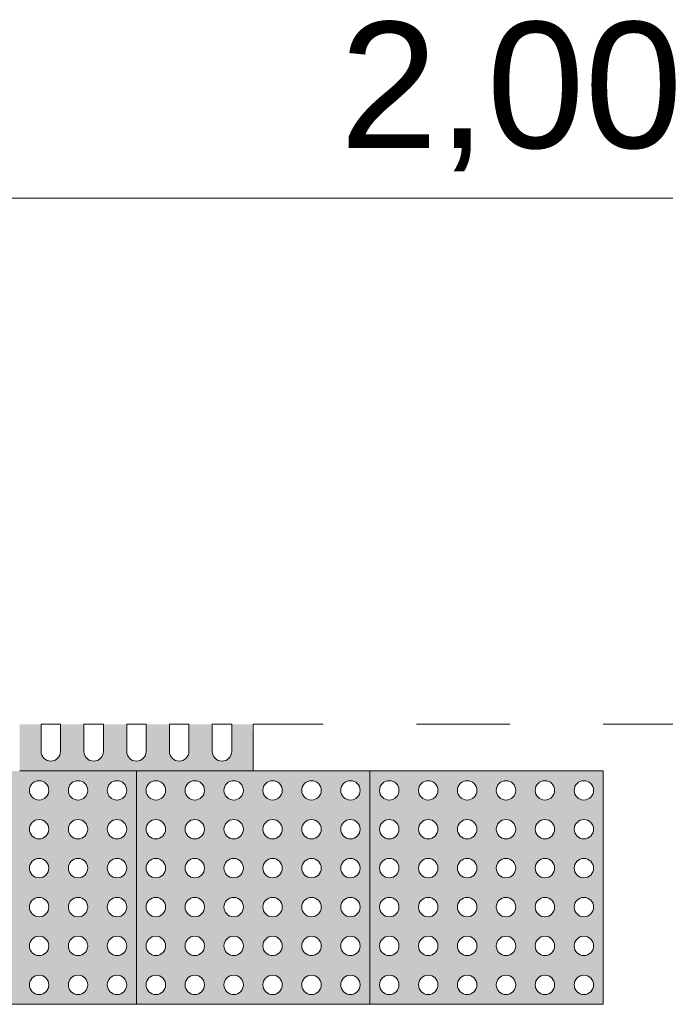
# Model space of a CAD drawing. Header units: metres. Extents: x -15 to 9.9, y -29.4 to -7.5.
# Tile 58 of 59: x 6.5 to 7.2, y -8.5 to -7.5. Entities that reach past the tile are written whole.
import ezdxf

# ---------------------------------------------------------------- set-up
doc = ezdxf.new("R2010")
doc.units = ezdxf.units.M
doc.linetypes.add('Traço ponto', pattern=[0.015875, 0.00635, -0.004763, 0, -0.004763])
for name, color, linetype, lineweight in [('A-ANNO-DIMS', 7, 'Continuous', 9), ('A-ANNO-DIMS-90', 7, 'Continuous', 9), ('A-DETL-GENF', 7, 'Continuous', 5)]:
    doc.layers.add(name, color=color, linetype=linetype, lineweight=lineweight)
doc.layers.add('A-DETL', color=7, linetype='Continuous', lineweight=5, true_color=0x00a600)
doc.styles.add('Arial', font='arial.ttf', dxfattribs={"height": 0.135})
doc.dimstyles.new('Com_linha__ref__contínua__-_Cor_Vermelha_Arial_1_5mm', dxfattribs={"dimscale": 0.3048, "dimtxt": 0.137735, "dimasz": 0.590551, "dimexe": 0.442913, "dimexo": 0.442913, "dimgap": 0.044291, "dimtad": 1, "dimrnd": 0.01, "dimzin": 0, "dimdsep": 46, "dimtxsty": 'Arial', "dimblk1": 'OBLIQUE', "dimblk2": 'OBLIQUE', "dimsah": 1, "dimcen": 0.09, "dimdle": 0.442913, "dimazin": 0, "dimtfac": 1, "dimtdec": 4, "dimtix": 1, "dimtmove": 0, "dimatfit": 3, "dimfxl": 1, "dimtvp": 1, "dimtolj": 1, "dimtzin": 0, "dimarcsym": 2})

# ---------------------------------------------------------------- blocks, each defined once
blk = doc.blocks.new('DIMBLOCK8-PLANTA DE COBERTURA')
at = {"layer": 'A-ANNO-DIMS-90', "color": 242, "true_color": 0xbd2b2e, "transparency": 16777216}
for p, q in [((6.0064, -7.6716), (6.0064, -7.5366)), ((8.0064, -7.6716), (8.0064, -7.5366)), ((6.0064, -7.6716), (6.0964, -7.5816)), ((8.0064, -7.6716), (8.0964, -7.5816)), ((6.0064, -7.6716), (5.9164, -7.7616)), ((6.0064, -7.6716), (8.1414, -7.6716)), ((6.0064, -7.6716), (6.0064, -8.1)), ((8.0064, -7.6716), (7.9164, -7.7616)), ((8.0064, -7.6716), (8.0064, -8.1))]:
    blk.add_line(p, q, dxfattribs=at)
at = {"layer": 'A-ANNO-DIMS-90', "color": 0, "transparency": 16777216, "insert": (6.8242, -7.4828), "char_height": 0.135, "width": 0.437362, "attachment_point": 1, "line_spacing_factor": 0.941778, "style": 'Arial'}
blk.add_mtext('2,00', dxfattribs=at)
blk = doc.blocks.new('_Oblique')
at = {"color": 0, "linetype": 'ByBlock', "lineweight": -2}
blk.add_line((-0.5, -0.5), (0.5, 0.5), dxfattribs=at)

msp = doc.modelspace()

# ---------------------------------------------------------------- hatches: boundary and pattern name
at = {"layer": 'A-DETL-GENF', "true_color": 0xffffff}
msp.add_hatch(color=7, dxfattribs=at).paths.add_polyline_path([(6.7314, -8.285), (6.7306, -8.235), (6.7085, -8.235), (6.7081, -8.2669), (6.7054, -8.2716), (6.7008, -8.2743), (6.6954, -8.2743), (6.6907, -8.2716), (6.688, -8.2669), (6.6877, -8.2642), (6.6877, -8.235), (6.6627, -8.235), (6.6623, -8.2669), (6.6596, -8.2716), (6.6549, -8.2743), (6.6495, -8.2743), (6.6449, -8.2716), (6.6422, -8.2669), (6.6418, -8.2642), (6.6418, -8.235), (6.6168, -8.235), (6.6165, -8.2669), (6.6138, -8.2716), (6.6091, -8.2743), (6.6037, -8.2743), (6.599, -8.2716), (6.5964, -8.2669), (6.596, -8.2642), (6.5956, -8.235), (6.571, -8.235), (6.5706, -8.2669), (6.5679, -8.2716), (6.5633, -8.2743), (6.5579, -8.2743), (6.5532, -8.2716), (6.5505, -8.2669), (6.5502, -8.2642), (6.5502, -8.235), (6.5252, -8.235), (6.5248, -8.2669), (6.5221, -8.2716), (6.5174, -8.2743), (6.512, -8.2743), (6.5074, -8.2716), (6.5047, -8.2669), (6.5043, -8.2642), (6.5043, -8.235), (6.4814, -8.235), (6.4814, -8.285), (6.7306, -8.285)])
h = msp.add_hatch(color=7, dxfattribs=at)
h.paths.add_polyline_path([(6.5908, -8.535), (6.6064, -8.535), (6.6064, -8.285), (6.3564, -8.2855), (6.3564, -8.535), (6.5883, -8.535)])
h.paths.add_polyline_path([(6.4189, -8.5246), (6.4137, -8.5232), (6.4099, -8.5194), (6.4085, -8.5142), (6.4099, -8.509), (6.4137, -8.5052), (6.4189, -8.5038), (6.4241, -8.5052), (6.4279, -8.509), (6.4293, -8.5142), (6.4279, -8.5194), (6.4241, -8.5232), (6.4216, -8.5243)])
h.paths.add_polyline_path([(6.4606, -8.5246), (6.4554, -8.5232), (6.4516, -8.5194), (6.4502, -8.5142), (6.4516, -8.509), (6.4554, -8.5052), (6.4606, -8.5038), (6.4658, -8.5052), (6.4696, -8.509), (6.471, -8.5142), (6.4696, -8.5194), (6.4658, -8.5232), (6.4633, -8.5243)])
h.paths.add_polyline_path([(6.5856, -8.5246), (6.5804, -8.5232), (6.5766, -8.5194), (6.5752, -8.5142), (6.5766, -8.509), (6.5804, -8.5052), (6.5856, -8.5038), (6.5908, -8.5052), (6.5946, -8.509), (6.596, -8.5142), (6.5946, -8.5194), (6.5908, -8.5232), (6.5883, -8.5243)])
h.paths.add_polyline_path([(6.5022, -8.5246), (6.497, -8.5232), (6.4932, -8.5194), (6.4918, -8.5142), (6.4932, -8.509), (6.497, -8.5052), (6.5022, -8.5038), (6.5075, -8.5052), (6.5113, -8.509), (6.5127, -8.5142), (6.5113, -8.5194), (6.5075, -8.5232), (6.5049, -8.5243)])
h.paths.add_polyline_path([(6.3772, -8.5246), (6.372, -8.5232), (6.3682, -8.5194), (6.3668, -8.5142), (6.3682, -8.509), (6.372, -8.5052), (6.3772, -8.5038), (6.3825, -8.5052), (6.3863, -8.509), (6.3877, -8.5142), (6.3863, -8.5194), (6.3825, -8.5232), (6.3799, -8.5243)])
h.paths.add_polyline_path([(6.5439, -8.5246), (6.5387, -8.5232), (6.5349, -8.5194), (6.5335, -8.5142), (6.5349, -8.509), (6.5387, -8.5052), (6.5439, -8.5038), (6.5491, -8.5052), (6.5529, -8.509), (6.5543, -8.5142), (6.5529, -8.5194), (6.5491, -8.5232), (6.5466, -8.5243)])
h.paths.add_polyline_path([(6.4606, -8.483), (6.4554, -8.4816), (6.4516, -8.4777), (6.4502, -8.4725), (6.4516, -8.4673), (6.4554, -8.4635), (6.461, -8.4622), (6.4658, -8.4635), (6.4696, -8.4673), (6.471, -8.4725), (6.4696, -8.4777), (6.4658, -8.4816), (6.4633, -8.4826)])
h.paths.add_polyline_path([(6.5022, -8.483), (6.497, -8.4816), (6.4932, -8.4777), (6.4918, -8.4725), (6.4932, -8.4673), (6.497, -8.4635), (6.5022, -8.4621), (6.5075, -8.4635), (6.5113, -8.4673), (6.5127, -8.4725), (6.5113, -8.4777), (6.5075, -8.4816), (6.5049, -8.4826)])
h.paths.add_polyline_path([(6.5856, -8.483), (6.5804, -8.4816), (6.5766, -8.4777), (6.5752, -8.4725), (6.5766, -8.4673), (6.5804, -8.4635), (6.5856, -8.4621), (6.5908, -8.4635), (6.5946, -8.4673), (6.596, -8.4725), (6.5946, -8.4777), (6.5908, -8.4816), (6.5883, -8.4826)])
h.paths.add_polyline_path([(6.3772, -8.483), (6.372, -8.4816), (6.3682, -8.4777), (6.3668, -8.4725), (6.3682, -8.4673), (6.372, -8.4635), (6.3772, -8.4621), (6.3825, -8.4635), (6.3863, -8.4673), (6.3877, -8.4725), (6.3863, -8.4777), (6.3825, -8.4816), (6.3799, -8.4826)])
h.paths.add_polyline_path([(6.4189, -8.483), (6.4137, -8.4816), (6.4099, -8.4777), (6.4085, -8.4725), (6.4099, -8.4673), (6.4137, -8.4635), (6.4189, -8.4621), (6.4241, -8.4635), (6.4279, -8.4673), (6.4293, -8.4725), (6.4279, -8.4777), (6.4241, -8.4816), (6.4216, -8.4826)])
h.paths.add_polyline_path([(6.5439, -8.483), (6.5387, -8.4816), (6.5349, -8.4777), (6.5335, -8.4725), (6.5349, -8.4673), (6.5387, -8.4635), (6.5439, -8.4621), (6.5491, -8.4635), (6.5529, -8.4673), (6.5543, -8.4725), (6.5529, -8.4777), (6.5491, -8.4816), (6.5466, -8.4826)])
h.paths.add_polyline_path([(6.5439, -8.4413), (6.5387, -8.4399), (6.5349, -8.4361), (6.5335, -8.4309), (6.5349, -8.4257), (6.5387, -8.4219), (6.5439, -8.4205), (6.5491, -8.4219), (6.5529, -8.4257), (6.5543, -8.4309), (6.5529, -8.4361), (6.5491, -8.4399), (6.5466, -8.4409)])
h.paths.add_polyline_path([(6.4606, -8.4413), (6.4554, -8.4399), (6.4516, -8.4361), (6.4502, -8.4309), (6.4516, -8.4257), (6.4554, -8.4219), (6.4606, -8.4205), (6.4658, -8.4219), (6.4696, -8.4257), (6.471, -8.4309), (6.4696, -8.4361), (6.4658, -8.4399), (6.4633, -8.4409)])
h.paths.add_polyline_path([(6.5022, -8.4413), (6.497, -8.4399), (6.4932, -8.4361), (6.4918, -8.4309), (6.4932, -8.4257), (6.497, -8.4219), (6.5022, -8.4205), (6.5075, -8.4219), (6.5113, -8.4257), (6.5127, -8.4309), (6.5113, -8.4361), (6.5075, -8.4399), (6.5049, -8.4409)])
h.paths.add_polyline_path([(6.4189, -8.4413), (6.4137, -8.4399), (6.4099, -8.4361), (6.4085, -8.4309), (6.4099, -8.4257), (6.4137, -8.4219), (6.4189, -8.4205), (6.4241, -8.4219), (6.4279, -8.4257), (6.4293, -8.4309), (6.4279, -8.4361), (6.4241, -8.4399), (6.4216, -8.4409)])
h.paths.add_polyline_path([(6.3772, -8.4413), (6.372, -8.4399), (6.3682, -8.4361), (6.3668, -8.4309), (6.3682, -8.4257), (6.372, -8.4219), (6.3772, -8.4205), (6.3825, -8.4219), (6.3863, -8.4257), (6.3877, -8.4309), (6.3863, -8.4361), (6.3825, -8.4399), (6.3799, -8.4409)])
h.paths.add_polyline_path([(6.5856, -8.4413), (6.5804, -8.4399), (6.5766, -8.4361), (6.5752, -8.4309), (6.5766, -8.4257), (6.5804, -8.4219), (6.5856, -8.4205), (6.5908, -8.4219), (6.5946, -8.4257), (6.596, -8.4309), (6.5946, -8.4361), (6.5908, -8.4399), (6.5883, -8.4409)])
h.paths.add_polyline_path([(6.5856, -8.3996), (6.5804, -8.3982), (6.5766, -8.3944), (6.5752, -8.3892), (6.5766, -8.384), (6.5804, -8.3802), (6.5856, -8.3788), (6.5908, -8.3802), (6.5946, -8.384), (6.596, -8.3892), (6.5946, -8.3944), (6.5908, -8.3982), (6.5883, -8.3993)])
h.paths.add_polyline_path([(6.4606, -8.3996), (6.4554, -8.3982), (6.4516, -8.3944), (6.4502, -8.3892), (6.4516, -8.384), (6.4554, -8.3802), (6.4606, -8.3788), (6.4658, -8.3802), (6.4696, -8.384), (6.471, -8.3892), (6.4696, -8.3944), (6.4658, -8.3982), (6.4633, -8.3993)])
h.paths.add_polyline_path([(6.4189, -8.3996), (6.4137, -8.3982), (6.4099, -8.3944), (6.4085, -8.3892), (6.4099, -8.384), (6.4137, -8.3802), (6.4189, -8.3788), (6.4241, -8.3802), (6.4279, -8.384), (6.4293, -8.3892), (6.4279, -8.3944), (6.4241, -8.3982), (6.4216, -8.3993)])
h.paths.add_polyline_path([(6.3772, -8.3996), (6.372, -8.3982), (6.3682, -8.3944), (6.3668, -8.3892), (6.3682, -8.384), (6.372, -8.3802), (6.3772, -8.3788), (6.3825, -8.3802), (6.3863, -8.384), (6.3877, -8.3892), (6.3863, -8.3944), (6.3825, -8.3982), (6.3799, -8.3993)])
h.paths.add_polyline_path([(6.5439, -8.3996), (6.5387, -8.3982), (6.5349, -8.3944), (6.5335, -8.3892), (6.5349, -8.384), (6.5387, -8.3802), (6.5439, -8.3788), (6.5491, -8.3802), (6.5529, -8.384), (6.5543, -8.3892), (6.5529, -8.3944), (6.5491, -8.3982), (6.5466, -8.3993)])
h.paths.add_polyline_path([(6.5022, -8.3996), (6.497, -8.3982), (6.4932, -8.3944), (6.4918, -8.3892), (6.4932, -8.384), (6.497, -8.3802), (6.5022, -8.3788), (6.5075, -8.3802), (6.5113, -8.384), (6.5127, -8.3892), (6.5113, -8.3944), (6.5075, -8.3982), (6.5049, -8.3993)])
h.paths.add_polyline_path([(6.5439, -8.358), (6.5387, -8.3566), (6.5349, -8.3527), (6.5335, -8.3475), (6.5349, -8.3423), (6.5387, -8.3385), (6.5439, -8.3371), (6.5491, -8.3385), (6.5529, -8.3423), (6.5543, -8.3475), (6.5529, -8.3527), (6.5491, -8.3566), (6.5466, -8.3576)])
h.paths.add_polyline_path([(6.5856, -8.358), (6.5804, -8.3566), (6.5766, -8.3527), (6.5752, -8.3475), (6.5766, -8.3423), (6.5804, -8.3385), (6.5856, -8.3371), (6.5908, -8.3385), (6.5946, -8.3423), (6.596, -8.3475), (6.5946, -8.3527), (6.5908, -8.3566), (6.5883, -8.3576)])
h.paths.add_polyline_path([(6.4606, -8.358), (6.4554, -8.3566), (6.4516, -8.3527), (6.4502, -8.3475), (6.4516, -8.3423), (6.4554, -8.3385), (6.4606, -8.3371), (6.4658, -8.3385), (6.4696, -8.3423), (6.471, -8.3475), (6.4696, -8.3527), (6.4658, -8.3566), (6.4633, -8.3576)])
h.paths.add_polyline_path([(6.5022, -8.358), (6.497, -8.3566), (6.4932, -8.3527), (6.4918, -8.3475), (6.4932, -8.3423), (6.497, -8.3385), (6.5022, -8.3371), (6.5075, -8.3385), (6.5113, -8.3423), (6.5127, -8.3475), (6.5113, -8.3527), (6.5075, -8.3566), (6.5049, -8.3576)])
h.paths.add_polyline_path([(6.3772, -8.358), (6.372, -8.3566), (6.3682, -8.3527), (6.3668, -8.3475), (6.3682, -8.3423), (6.372, -8.3385), (6.3772, -8.3371), (6.3825, -8.3385), (6.3863, -8.3423), (6.3877, -8.3475), (6.3863, -8.3527), (6.3825, -8.3566), (6.3799, -8.3576)])
h.paths.add_polyline_path([(6.4189, -8.358), (6.4137, -8.3566), (6.4099, -8.3527), (6.4085, -8.3475), (6.4099, -8.3423), (6.4137, -8.3385), (6.4189, -8.3371), (6.4241, -8.3385), (6.4279, -8.3423), (6.4293, -8.3475), (6.4279, -8.3527), (6.4241, -8.3566), (6.4216, -8.3576)])
h.paths.add_polyline_path([(6.5439, -8.3163), (6.5387, -8.3149), (6.5349, -8.3111), (6.5335, -8.3059), (6.5349, -8.3007), (6.5387, -8.2969), (6.5439, -8.2955), (6.5491, -8.2969), (6.5529, -8.3007), (6.5543, -8.3059), (6.5529, -8.3111), (6.5491, -8.3149), (6.5466, -8.3159)])
h.paths.add_polyline_path([(6.5856, -8.3163), (6.5804, -8.3149), (6.5766, -8.3111), (6.5752, -8.3059), (6.5766, -8.3007), (6.5804, -8.2969), (6.5856, -8.2955), (6.5908, -8.2969), (6.5946, -8.3007), (6.596, -8.3059), (6.5946, -8.3111), (6.5908, -8.3149), (6.5883, -8.3159)])
h.paths.add_polyline_path([(6.4189, -8.3163), (6.4137, -8.3149), (6.4099, -8.3111), (6.4085, -8.3059), (6.4099, -8.3007), (6.4137, -8.2969), (6.4189, -8.2955), (6.4241, -8.2969), (6.4279, -8.3007), (6.4293, -8.3059), (6.4279, -8.3111), (6.4241, -8.3149), (6.4216, -8.3159)])
h.paths.add_polyline_path([(6.3772, -8.3163), (6.372, -8.3149), (6.3682, -8.3111), (6.3668, -8.3059), (6.3682, -8.3007), (6.372, -8.2969), (6.3772, -8.2955), (6.3825, -8.2969), (6.3863, -8.3007), (6.3877, -8.3059), (6.3863, -8.3111), (6.3825, -8.3149), (6.3799, -8.3159)])
h.paths.add_polyline_path([(6.5022, -8.3163), (6.497, -8.3149), (6.4932, -8.3111), (6.4918, -8.3059), (6.4932, -8.3007), (6.497, -8.2969), (6.5022, -8.2955), (6.5075, -8.2969), (6.5113, -8.3007), (6.5127, -8.3059), (6.5113, -8.3111), (6.5075, -8.3149), (6.5049, -8.3159)])
h.paths.add_polyline_path([(6.4606, -8.3163), (6.4554, -8.3149), (6.4516, -8.3111), (6.4502, -8.3059), (6.4516, -8.3007), (6.4554, -8.2969), (6.4606, -8.2955), (6.4658, -8.2969), (6.4696, -8.3007), (6.471, -8.3059), (6.4696, -8.3111), (6.4658, -8.3149), (6.4633, -8.3159)])
h = msp.add_hatch(color=7, dxfattribs=at)
h.paths.add_polyline_path([(6.8446, -8.535), (6.8564, -8.535), (6.8564, -8.285), (6.6064, -8.2855), (6.6064, -8.535), (6.8429, -8.535)])
h.paths.add_polyline_path([(6.8356, -8.5246), (6.8304, -8.5232), (6.8266, -8.5194), (6.8252, -8.5142), (6.8266, -8.509), (6.8304, -8.5052), (6.8356, -8.5038), (6.8408, -8.5052), (6.8446, -8.509), (6.846, -8.5142), (6.8446, -8.5194), (6.8408, -8.5232), (6.8383, -8.5243)])
h.paths.add_polyline_path([(6.7522, -8.5246), (6.747, -8.5232), (6.7432, -8.5194), (6.7418, -8.5142), (6.7432, -8.509), (6.747, -8.5052), (6.7522, -8.5038), (6.7575, -8.5052), (6.7613, -8.509), (6.7627, -8.5142), (6.7613, -8.5194), (6.7575, -8.5232), (6.7549, -8.5243)])
h.paths.add_polyline_path([(6.6689, -8.5246), (6.6637, -8.5232), (6.6599, -8.5194), (6.6585, -8.5142), (6.6599, -8.509), (6.6637, -8.5052), (6.6689, -8.5038), (6.6741, -8.5052), (6.6779, -8.509), (6.6793, -8.5142), (6.6779, -8.5194), (6.6741, -8.5232), (6.6716, -8.5243)])
h.paths.add_polyline_path([(6.7106, -8.5246), (6.7054, -8.5232), (6.7016, -8.5194), (6.7002, -8.5142), (6.7016, -8.509), (6.7054, -8.5052), (6.7106, -8.5038), (6.7158, -8.5052), (6.7196, -8.509), (6.721, -8.5142), (6.7196, -8.5194), (6.7158, -8.5232), (6.7133, -8.5243)])
h.paths.add_polyline_path([(6.7939, -8.5246), (6.7887, -8.5232), (6.7849, -8.5194), (6.7835, -8.5142), (6.7849, -8.509), (6.7887, -8.5052), (6.7939, -8.5038), (6.7991, -8.5052), (6.8029, -8.509), (6.8043, -8.5142), (6.8029, -8.5194), (6.7991, -8.5232), (6.7966, -8.5243)])
h.paths.add_polyline_path([(6.6272, -8.5246), (6.622, -8.5232), (6.6182, -8.5194), (6.6169, -8.5139), (6.6182, -8.509), (6.622, -8.5052), (6.6272, -8.5038), (6.6325, -8.5052), (6.6363, -8.509), (6.6377, -8.5142), (6.6363, -8.5194), (6.6324, -8.5233), (6.6299, -8.5243)])
h.paths.add_polyline_path([(6.7106, -8.483), (6.7054, -8.4816), (6.7016, -8.4777), (6.7002, -8.4725), (6.7016, -8.4673), (6.7054, -8.4635), (6.7106, -8.4621), (6.7158, -8.4635), (6.7196, -8.4673), (6.721, -8.4725), (6.7196, -8.4777), (6.7158, -8.4816), (6.7133, -8.4826)])
h.paths.add_polyline_path([(6.6272, -8.483), (6.622, -8.4816), (6.6182, -8.4777), (6.6168, -8.4725), (6.6182, -8.4673), (6.622, -8.4635), (6.6272, -8.4621), (6.6325, -8.4635), (6.6363, -8.4673), (6.6377, -8.4725), (6.6363, -8.4777), (6.6324, -8.4816), (6.6299, -8.4826)])
h.paths.add_polyline_path([(6.8356, -8.483), (6.8304, -8.4816), (6.8266, -8.4777), (6.8252, -8.4725), (6.8266, -8.4673), (6.8304, -8.4635), (6.8356, -8.4621), (6.8408, -8.4635), (6.8446, -8.4673), (6.846, -8.4725), (6.8446, -8.4777), (6.8408, -8.4816), (6.8383, -8.4826)])
h.paths.add_polyline_path([(6.7522, -8.483), (6.747, -8.4816), (6.7432, -8.4777), (6.7418, -8.4725), (6.7432, -8.4673), (6.747, -8.4635), (6.7522, -8.4621), (6.7575, -8.4635), (6.7613, -8.4673), (6.7627, -8.4725), (6.7613, -8.4777), (6.7575, -8.4816), (6.7549, -8.4826)])
h.paths.add_polyline_path([(6.6689, -8.483), (6.6637, -8.4816), (6.6599, -8.4777), (6.6585, -8.4725), (6.6599, -8.4673), (6.6637, -8.4635), (6.6689, -8.4621), (6.6741, -8.4635), (6.6779, -8.4673), (6.6793, -8.4725), (6.6779, -8.4777), (6.6741, -8.4816), (6.6716, -8.4826)])
h.paths.add_polyline_path([(6.7939, -8.483), (6.7887, -8.4816), (6.7849, -8.4777), (6.7835, -8.4725), (6.7849, -8.4673), (6.7887, -8.4635), (6.7939, -8.4621), (6.7991, -8.4635), (6.8029, -8.4673), (6.8043, -8.4725), (6.8029, -8.4777), (6.7991, -8.4816), (6.7966, -8.4826)])
h.paths.add_polyline_path([(6.7522, -8.4413), (6.747, -8.4399), (6.7432, -8.4361), (6.7418, -8.4309), (6.7432, -8.4257), (6.747, -8.4219), (6.7522, -8.4205), (6.7575, -8.4219), (6.7613, -8.4257), (6.7627, -8.4309), (6.7613, -8.4361), (6.7575, -8.4399), (6.7549, -8.4409)])
h.paths.add_polyline_path([(6.7939, -8.4413), (6.7887, -8.4399), (6.7849, -8.4361), (6.7835, -8.4309), (6.7849, -8.4257), (6.7887, -8.4219), (6.7939, -8.4205), (6.7991, -8.4219), (6.8029, -8.4257), (6.8043, -8.4309), (6.8029, -8.4361), (6.7991, -8.4399), (6.7966, -8.4409)])
h.paths.add_polyline_path([(6.7106, -8.4413), (6.7054, -8.4399), (6.7016, -8.4361), (6.7002, -8.4309), (6.7016, -8.4257), (6.7054, -8.4219), (6.7106, -8.4205), (6.7158, -8.4219), (6.7196, -8.4257), (6.721, -8.4309), (6.7196, -8.4361), (6.7158, -8.4399), (6.7133, -8.4409)])
h.paths.add_polyline_path([(6.6689, -8.4413), (6.6637, -8.4399), (6.6599, -8.4361), (6.6585, -8.4309), (6.6599, -8.4257), (6.6637, -8.4219), (6.6689, -8.4205), (6.6741, -8.4219), (6.6779, -8.4257), (6.6793, -8.4309), (6.6779, -8.4361), (6.6741, -8.4399), (6.6716, -8.4409)])
h.paths.add_polyline_path([(6.6272, -8.4413), (6.622, -8.4399), (6.6182, -8.4361), (6.6168, -8.4309), (6.6182, -8.4257), (6.622, -8.4219), (6.6272, -8.4205), (6.6325, -8.4219), (6.6363, -8.4257), (6.6377, -8.4309), (6.6363, -8.4361), (6.6324, -8.4399), (6.6299, -8.4409)])
h.paths.add_polyline_path([(6.8356, -8.4413), (6.8304, -8.4399), (6.8266, -8.4361), (6.8252, -8.4309), (6.8266, -8.4257), (6.8304, -8.4219), (6.8356, -8.4205), (6.8408, -8.4219), (6.8446, -8.4257), (6.846, -8.4309), (6.8446, -8.4361), (6.8408, -8.4399), (6.8383, -8.4409)])
h.paths.add_polyline_path([(6.8356, -8.3996), (6.8304, -8.3982), (6.8266, -8.3944), (6.8252, -8.3892), (6.8266, -8.384), (6.8304, -8.3802), (6.8356, -8.3788), (6.8408, -8.3802), (6.8446, -8.384), (6.846, -8.3892), (6.8446, -8.3944), (6.8408, -8.3982), (6.8383, -8.3993)])
h.paths.add_polyline_path([(6.7939, -8.3996), (6.7887, -8.3982), (6.7849, -8.3944), (6.7835, -8.3892), (6.7849, -8.384), (6.7887, -8.3802), (6.7939, -8.3788), (6.7991, -8.3802), (6.8029, -8.384), (6.8043, -8.3892), (6.8029, -8.3944), (6.7991, -8.3982), (6.7966, -8.3993)])
h.paths.add_polyline_path([(6.7522, -8.3996), (6.747, -8.3982), (6.7432, -8.3944), (6.7418, -8.3892), (6.7432, -8.384), (6.747, -8.3802), (6.7522, -8.3788), (6.7575, -8.3802), (6.7613, -8.384), (6.7627, -8.3892), (6.7613, -8.3944), (6.7575, -8.3982), (6.7549, -8.3993)])
h.paths.add_polyline_path([(6.6272, -8.3996), (6.622, -8.3982), (6.6182, -8.3944), (6.6168, -8.3892), (6.6182, -8.384), (6.622, -8.3802), (6.6272, -8.3788), (6.6325, -8.3802), (6.6363, -8.384), (6.6377, -8.3892), (6.6363, -8.3944), (6.6324, -8.3983), (6.6299, -8.3993)])
h.paths.add_polyline_path([(6.7106, -8.3996), (6.7054, -8.3982), (6.7016, -8.3944), (6.7002, -8.3892), (6.7016, -8.384), (6.7054, -8.3802), (6.7106, -8.3788), (6.7158, -8.3802), (6.7196, -8.384), (6.721, -8.3892), (6.7196, -8.3944), (6.7158, -8.3982), (6.7133, -8.3993)])
h.paths.add_polyline_path([(6.6689, -8.3996), (6.6637, -8.3982), (6.6599, -8.3944), (6.6585, -8.3892), (6.6599, -8.384), (6.6637, -8.3802), (6.6689, -8.3788), (6.6741, -8.3802), (6.6779, -8.384), (6.6793, -8.3892), (6.6779, -8.3944), (6.6741, -8.3982), (6.6716, -8.3993)])
h.paths.add_polyline_path([(6.8356, -8.358), (6.8304, -8.3566), (6.8266, -8.3527), (6.8252, -8.3475), (6.8266, -8.3423), (6.8304, -8.3385), (6.8356, -8.3371), (6.8408, -8.3385), (6.8446, -8.3423), (6.846, -8.3475), (6.8446, -8.3527), (6.8408, -8.3566), (6.8383, -8.3576)])
h.paths.add_polyline_path([(6.6272, -8.358), (6.622, -8.3566), (6.6182, -8.3527), (6.6168, -8.3475), (6.6182, -8.3423), (6.622, -8.3385), (6.6272, -8.3371), (6.6325, -8.3385), (6.6363, -8.3423), (6.6377, -8.3475), (6.6363, -8.3527), (6.6324, -8.3566), (6.6299, -8.3576)])
h.paths.add_polyline_path([(6.7522, -8.358), (6.747, -8.3566), (6.7432, -8.3527), (6.7418, -8.3475), (6.7432, -8.3423), (6.747, -8.3385), (6.7522, -8.3371), (6.7575, -8.3385), (6.7613, -8.3423), (6.7627, -8.3475), (6.7613, -8.3527), (6.7575, -8.3566), (6.7549, -8.3576)])
h.paths.add_polyline_path([(6.7106, -8.358), (6.7054, -8.3566), (6.7016, -8.3527), (6.7002, -8.3475), (6.7016, -8.3423), (6.7054, -8.3385), (6.7106, -8.3371), (6.7158, -8.3385), (6.7196, -8.3423), (6.721, -8.3475), (6.7196, -8.3527), (6.7158, -8.3566), (6.7133, -8.3576)])
h.paths.add_polyline_path([(6.6689, -8.358), (6.6637, -8.3566), (6.6599, -8.3527), (6.6585, -8.3475), (6.6599, -8.3423), (6.6637, -8.3385), (6.6689, -8.3371), (6.6741, -8.3385), (6.6779, -8.3423), (6.6793, -8.3475), (6.6779, -8.3527), (6.6741, -8.3566), (6.6716, -8.3576)])
h.paths.add_polyline_path([(6.7939, -8.358), (6.7887, -8.3566), (6.7849, -8.3527), (6.7835, -8.3475), (6.7849, -8.3423), (6.7887, -8.3385), (6.7939, -8.3371), (6.7991, -8.3385), (6.8029, -8.3423), (6.8043, -8.3475), (6.8029, -8.3527), (6.7991, -8.3566), (6.7966, -8.3576)])
h.paths.add_polyline_path([(6.7522, -8.3163), (6.747, -8.3149), (6.7432, -8.3111), (6.7418, -8.3059), (6.7432, -8.3007), (6.747, -8.2969), (6.7522, -8.2955), (6.7575, -8.2969), (6.7613, -8.3007), (6.7627, -8.3059), (6.7613, -8.3111), (6.7575, -8.3149), (6.7549, -8.3159)])
h.paths.add_polyline_path([(6.6272, -8.3163), (6.622, -8.3149), (6.6182, -8.3111), (6.6168, -8.3059), (6.6182, -8.3007), (6.622, -8.2969), (6.6272, -8.2955), (6.6325, -8.2969), (6.6363, -8.3007), (6.6377, -8.3059), (6.6363, -8.3111), (6.6324, -8.3149), (6.6299, -8.3159)])
h.paths.add_polyline_path([(6.6689, -8.3163), (6.6637, -8.3149), (6.6599, -8.3111), (6.6585, -8.3059), (6.6599, -8.3007), (6.6637, -8.2969), (6.6689, -8.2955), (6.6741, -8.2969), (6.6779, -8.3007), (6.6793, -8.3059), (6.6779, -8.3111), (6.6741, -8.3149), (6.6716, -8.3159)])
h.paths.add_polyline_path([(6.7106, -8.3163), (6.7054, -8.3149), (6.7016, -8.3111), (6.7002, -8.3059), (6.7016, -8.3007), (6.7054, -8.2969), (6.7106, -8.2955), (6.7158, -8.2969), (6.7196, -8.3007), (6.721, -8.3059), (6.7196, -8.3111), (6.7158, -8.3149), (6.7133, -8.3159)])
h.paths.add_polyline_path([(6.8356, -8.3163), (6.8304, -8.3149), (6.8266, -8.3111), (6.8252, -8.3059), (6.8266, -8.3007), (6.8304, -8.2969), (6.8356, -8.2955), (6.8408, -8.2969), (6.8446, -8.3007), (6.846, -8.3059), (6.8446, -8.3111), (6.8408, -8.3149), (6.8383, -8.3159)])
h.paths.add_polyline_path([(6.7939, -8.3163), (6.7887, -8.3149), (6.7849, -8.3111), (6.7835, -8.3059), (6.7849, -8.3007), (6.7887, -8.2969), (6.7939, -8.2955), (6.7991, -8.2969), (6.8029, -8.3007), (6.8043, -8.3059), (6.8029, -8.3111), (6.7991, -8.3149), (6.7966, -8.3159)])
h = msp.add_hatch(color=7, dxfattribs=at)
h.paths.add_polyline_path([(7.0929, -8.535), (7.1064, -8.535), (7.1064, -8.285), (6.8564, -8.2855), (6.8564, -8.535), (7.0908, -8.535)])
h.paths.add_polyline_path([(6.9606, -8.5246), (6.9554, -8.5232), (6.9516, -8.5194), (6.9502, -8.5142), (6.9516, -8.509), (6.9554, -8.5052), (6.9606, -8.5038), (6.9658, -8.5052), (6.9696, -8.509), (6.971, -8.5142), (6.9696, -8.5194), (6.9658, -8.5232), (6.9633, -8.5243)])
h.paths.add_polyline_path([(7.0856, -8.5246), (7.0804, -8.5232), (7.0766, -8.5194), (7.0752, -8.5142), (7.0766, -8.509), (7.0804, -8.5052), (7.0856, -8.5038), (7.0908, -8.5052), (7.0946, -8.509), (7.096, -8.5142), (7.0946, -8.5194), (7.0908, -8.5232), (7.0883, -8.5243)])
h.paths.add_polyline_path([(7.0439, -8.5246), (7.0387, -8.5232), (7.0349, -8.5194), (7.0335, -8.5142), (7.0349, -8.509), (7.0387, -8.5052), (7.0439, -8.5038), (7.0491, -8.5052), (7.0529, -8.509), (7.0543, -8.5142), (7.0529, -8.5194), (7.0491, -8.5232), (7.0466, -8.5243)])
h.paths.add_polyline_path([(6.8772, -8.5246), (6.872, -8.5232), (6.8682, -8.5194), (6.8668, -8.5142), (6.8682, -8.509), (6.872, -8.5052), (6.8772, -8.5038), (6.8825, -8.5052), (6.8863, -8.509), (6.8877, -8.5142), (6.8863, -8.5194), (6.8825, -8.5232), (6.8799, -8.5243)])
h.paths.add_polyline_path([(6.9189, -8.5246), (6.9137, -8.5232), (6.9099, -8.5194), (6.9085, -8.5142), (6.9099, -8.509), (6.9137, -8.5052), (6.9189, -8.5038), (6.9241, -8.5052), (6.9279, -8.509), (6.9293, -8.5142), (6.9279, -8.5194), (6.9241, -8.5232), (6.9216, -8.5243)])
h.paths.add_polyline_path([(7.0022, -8.5246), (6.997, -8.5232), (6.9932, -8.5194), (6.9918, -8.5142), (6.9932, -8.509), (6.997, -8.5052), (7.0022, -8.5038), (7.0075, -8.5052), (7.0113, -8.509), (7.0127, -8.5142), (7.0113, -8.5194), (7.0075, -8.5232), (7.0049, -8.5243)])
h.paths.add_polyline_path([(6.9189, -8.483), (6.9137, -8.4816), (6.9099, -8.4777), (6.9085, -8.4725), (6.9099, -8.4673), (6.9137, -8.4635), (6.9189, -8.4621), (6.9241, -8.4635), (6.9279, -8.4673), (6.9293, -8.4725), (6.9279, -8.4777), (6.9241, -8.4816), (6.9216, -8.4826)])
h.paths.add_polyline_path([(6.8772, -8.483), (6.872, -8.4816), (6.8682, -8.4777), (6.8668, -8.4725), (6.8682, -8.4673), (6.872, -8.4635), (6.8772, -8.4621), (6.8825, -8.4635), (6.8863, -8.4673), (6.8877, -8.4725), (6.8863, -8.4777), (6.8825, -8.4816), (6.8799, -8.4826)])
h.paths.add_polyline_path([(7.0022, -8.483), (6.997, -8.4816), (6.9932, -8.4777), (6.9918, -8.4725), (6.9932, -8.4673), (6.997, -8.4635), (7.0022, -8.4621), (7.0075, -8.4635), (7.0113, -8.4673), (7.0127, -8.4725), (7.0113, -8.4777), (7.0075, -8.4816), (7.0049, -8.4826)])
h.paths.add_polyline_path([(7.0856, -8.483), (7.0804, -8.4816), (7.0766, -8.4777), (7.0752, -8.4725), (7.0766, -8.4673), (7.0804, -8.4635), (7.0856, -8.4621), (7.0908, -8.4635), (7.0946, -8.4673), (7.096, -8.4725), (7.0946, -8.4777), (7.0908, -8.4816), (7.0883, -8.4826)])
h.paths.add_polyline_path([(6.9606, -8.483), (6.9554, -8.4816), (6.9516, -8.4777), (6.9502, -8.4725), (6.9516, -8.4673), (6.9554, -8.4635), (6.961, -8.4622), (6.9658, -8.4635), (6.9696, -8.4673), (6.971, -8.4725), (6.9696, -8.4777), (6.9658, -8.4816), (6.9633, -8.4826)])
h.paths.add_polyline_path([(7.0439, -8.483), (7.0387, -8.4816), (7.0349, -8.4777), (7.0335, -8.4725), (7.0349, -8.4673), (7.0387, -8.4635), (7.0439, -8.4621), (7.0491, -8.4635), (7.0529, -8.4673), (7.0543, -8.4725), (7.0529, -8.4777), (7.0491, -8.4816), (7.0466, -8.4826)])
h.paths.add_polyline_path([(7.0856, -8.4413), (7.0804, -8.4399), (7.0766, -8.4361), (7.0752, -8.4309), (7.0766, -8.4257), (7.0804, -8.4219), (7.0856, -8.4205), (7.0908, -8.4219), (7.0946, -8.4257), (7.096, -8.4309), (7.0946, -8.4361), (7.0908, -8.4399), (7.0883, -8.4409)])
h.paths.add_polyline_path([(7.0439, -8.4413), (7.0387, -8.4399), (7.0349, -8.4361), (7.0335, -8.4309), (7.0349, -8.4257), (7.0387, -8.4219), (7.0439, -8.4205), (7.0491, -8.4219), (7.0529, -8.4257), (7.0543, -8.4309), (7.0529, -8.4361), (7.0491, -8.4399), (7.0466, -8.4409)])
h.paths.add_polyline_path([(6.9606, -8.4413), (6.9554, -8.4399), (6.9516, -8.4361), (6.9502, -8.4309), (6.9516, -8.4257), (6.9554, -8.4219), (6.9606, -8.4205), (6.9658, -8.4219), (6.9696, -8.4257), (6.971, -8.4309), (6.9696, -8.4361), (6.9658, -8.4399), (6.9633, -8.4409)])
h.paths.add_polyline_path([(7.0022, -8.4413), (6.997, -8.4399), (6.9932, -8.4361), (6.9918, -8.4309), (6.9932, -8.4257), (6.997, -8.4219), (7.0022, -8.4205), (7.0075, -8.4219), (7.0113, -8.4257), (7.0127, -8.4309), (7.0113, -8.4361), (7.0075, -8.4399), (7.0049, -8.4409)])
h.paths.add_polyline_path([(6.8772, -8.4413), (6.872, -8.4399), (6.8682, -8.4361), (6.8668, -8.4309), (6.8682, -8.4257), (6.872, -8.4219), (6.8772, -8.4205), (6.8825, -8.4219), (6.8863, -8.4257), (6.8877, -8.4309), (6.8863, -8.4361), (6.8825, -8.4399), (6.8781, -8.4412)])
h.paths.add_polyline_path([(6.9189, -8.4413), (6.9137, -8.4399), (6.9099, -8.4361), (6.9085, -8.4309), (6.9099, -8.4257), (6.9137, -8.4219), (6.9189, -8.4205), (6.9241, -8.4219), (6.9279, -8.4257), (6.9293, -8.4309), (6.9279, -8.4361), (6.9241, -8.4399), (6.9216, -8.4409)])
h.paths.add_polyline_path([(7.0856, -8.3996), (7.0804, -8.3982), (7.0766, -8.3944), (7.0752, -8.3892), (7.0766, -8.384), (7.0804, -8.3802), (7.0856, -8.3788), (7.0908, -8.3802), (7.0946, -8.384), (7.096, -8.3892), (7.0946, -8.3944), (7.0908, -8.3982), (7.0883, -8.3993)])
h.paths.add_polyline_path([(6.9606, -8.3996), (6.9554, -8.3982), (6.9516, -8.3944), (6.9502, -8.3892), (6.9516, -8.384), (6.9554, -8.3802), (6.9606, -8.3788), (6.9658, -8.3802), (6.9696, -8.384), (6.971, -8.3892), (6.9696, -8.3944), (6.9658, -8.3982), (6.9633, -8.3993)])
h.paths.add_polyline_path([(6.8772, -8.3996), (6.872, -8.3982), (6.8682, -8.3944), (6.8668, -8.3892), (6.8682, -8.384), (6.872, -8.3802), (6.8772, -8.3788), (6.8825, -8.3802), (6.8863, -8.384), (6.8877, -8.3892), (6.8863, -8.3944), (6.8825, -8.3982), (6.8781, -8.3995)])
h.paths.add_polyline_path([(7.0439, -8.3996), (7.0387, -8.3982), (7.0349, -8.3944), (7.0335, -8.3892), (7.0349, -8.384), (7.0387, -8.3802), (7.0439, -8.3788), (7.0491, -8.3802), (7.0529, -8.384), (7.0543, -8.3892), (7.0529, -8.3944), (7.0491, -8.3982), (7.0466, -8.3993)])
h.paths.add_polyline_path([(6.9189, -8.3996), (6.9137, -8.3982), (6.9099, -8.3944), (6.9085, -8.3892), (6.9099, -8.384), (6.9137, -8.3802), (6.9189, -8.3788), (6.9241, -8.3802), (6.9279, -8.384), (6.9293, -8.3892), (6.9279, -8.3944), (6.9241, -8.3982), (6.9216, -8.3993)])
h.paths.add_polyline_path([(7.0022, -8.3996), (6.997, -8.3982), (6.9932, -8.3944), (6.9918, -8.3892), (6.9932, -8.384), (6.997, -8.3802), (7.0022, -8.3788), (7.0075, -8.3802), (7.0113, -8.384), (7.0127, -8.3892), (7.0113, -8.3944), (7.0075, -8.3982), (7.0049, -8.3993)])
h.paths.add_polyline_path([(7.0856, -8.358), (7.0804, -8.3566), (7.0766, -8.3527), (7.0752, -8.3475), (7.0766, -8.3423), (7.0804, -8.3385), (7.0856, -8.3371), (7.0908, -8.3385), (7.0946, -8.3423), (7.096, -8.3475), (7.0946, -8.3527), (7.0908, -8.3566), (7.0883, -8.3576)])
h.paths.add_polyline_path([(7.0439, -8.358), (7.0387, -8.3566), (7.0349, -8.3527), (7.0335, -8.3475), (7.0349, -8.3423), (7.0387, -8.3385), (7.0439, -8.3371), (7.0491, -8.3385), (7.0529, -8.3423), (7.0543, -8.3475), (7.0529, -8.3527), (7.0491, -8.3566), (7.0466, -8.3576)])
h.paths.add_polyline_path([(7.0022, -8.358), (6.997, -8.3566), (6.9932, -8.3527), (6.9918, -8.3475), (6.9932, -8.3423), (6.997, -8.3385), (7.0022, -8.3371), (7.0075, -8.3385), (7.0113, -8.3423), (7.0127, -8.3475), (7.0113, -8.3527), (7.0075, -8.3566), (7.0049, -8.3576)])
h.paths.add_polyline_path([(6.9189, -8.358), (6.9137, -8.3566), (6.9099, -8.3527), (6.9085, -8.3475), (6.9099, -8.3423), (6.9137, -8.3385), (6.9189, -8.3371), (6.9241, -8.3385), (6.9279, -8.3423), (6.9293, -8.3475), (6.9279, -8.3527), (6.9241, -8.3566), (6.9216, -8.3576)])
h.paths.add_polyline_path([(6.8772, -8.358), (6.872, -8.3566), (6.8682, -8.3527), (6.8668, -8.3475), (6.8682, -8.3423), (6.872, -8.3385), (6.8772, -8.3371), (6.8825, -8.3385), (6.8863, -8.3423), (6.8877, -8.3475), (6.8863, -8.3527), (6.8825, -8.3566), (6.8799, -8.3576)])
h.paths.add_polyline_path([(6.9606, -8.358), (6.9554, -8.3566), (6.9516, -8.3527), (6.9502, -8.3475), (6.9516, -8.3423), (6.9554, -8.3385), (6.9606, -8.3371), (6.9658, -8.3385), (6.9696, -8.3423), (6.971, -8.3475), (6.9696, -8.3527), (6.9658, -8.3566), (6.9633, -8.3576)])
h.paths.add_polyline_path([(6.8772, -8.3163), (6.872, -8.3149), (6.8682, -8.3111), (6.8668, -8.3059), (6.8682, -8.3007), (6.872, -8.2969), (6.8772, -8.2955), (6.8825, -8.2969), (6.8863, -8.3007), (6.8877, -8.3059), (6.8863, -8.3111), (6.8825, -8.3149), (6.8799, -8.3159)])
h.paths.add_polyline_path([(6.9189, -8.3163), (6.9137, -8.3149), (6.9099, -8.3111), (6.9085, -8.3059), (6.9099, -8.3007), (6.9137, -8.2969), (6.9189, -8.2955), (6.9241, -8.2969), (6.9279, -8.3007), (6.9293, -8.3059), (6.9279, -8.3111), (6.9241, -8.3149), (6.9216, -8.3159)])
h.paths.add_polyline_path([(7.0856, -8.3163), (7.0804, -8.3149), (7.0766, -8.3111), (7.0752, -8.3059), (7.0766, -8.3007), (7.0804, -8.2969), (7.0856, -8.2955), (7.0908, -8.2969), (7.0946, -8.3007), (7.096, -8.3059), (7.0946, -8.3111), (7.0908, -8.3149), (7.0883, -8.3159)])
h.paths.add_polyline_path([(7.0439, -8.3163), (7.0387, -8.3149), (7.0349, -8.3111), (7.0335, -8.3059), (7.0349, -8.3007), (7.0387, -8.2969), (7.0439, -8.2955), (7.0491, -8.2969), (7.0529, -8.3007), (7.0543, -8.3059), (7.0529, -8.3111), (7.0491, -8.3149), (7.0466, -8.3159)])
h.paths.add_polyline_path([(7.0022, -8.3163), (6.997, -8.3149), (6.9932, -8.3111), (6.9918, -8.3059), (6.9932, -8.3007), (6.997, -8.2969), (7.0022, -8.2955), (7.0075, -8.2969), (7.0113, -8.3007), (7.0127, -8.3059), (7.0113, -8.3111), (7.0075, -8.3149), (7.0049, -8.3159)])
h.paths.add_polyline_path([(6.9606, -8.3163), (6.9554, -8.3149), (6.9516, -8.3111), (6.9502, -8.3059), (6.9516, -8.3007), (6.9554, -8.2969), (6.9606, -8.2955), (6.9658, -8.2969), (6.9696, -8.3007), (6.971, -8.3059), (6.9696, -8.3111), (6.9658, -8.3149), (6.9633, -8.3159)])

# ---------------------------------------------------------------- linework, layer by layer
at = {"layer": 'A-DETL', "color": 7, "linetype": 'Traço ponto'}
for p, q in [((6.5252, -8.235), (6.5043, -8.235)), ((6.571, -8.235), (6.5502, -8.235)), ((6.6168, -8.235), (6.596, -8.235)), ((6.6627, -8.235), (6.6418, -8.235)), ((6.7085, -8.235), (6.6877, -8.235)), ((8.0064, -8.235), (6.7314, -8.235))]:
    msp.add_line(p, q, dxfattribs=at)
at = {"layer": 'A-DETL', "color": 8, "true_color": 0x808080}
for p, q in [((6.5043, -8.2642), (6.5043, -8.235)), ((6.5252, -8.235), (6.5252, -8.2642)), ((6.5502, -8.2642), (6.5502, -8.235)), ((6.571, -8.235), (6.571, -8.2642)), ((6.596, -8.2642), (6.596, -8.235)), ((6.6168, -8.235), (6.6168, -8.2642)), ((6.6418, -8.2642), (6.6418, -8.235)), ((6.6627, -8.235), (6.6627, -8.2642)), ((6.6877, -8.2642), (6.6877, -8.235)), ((6.7085, -8.235), (6.7085, -8.2642)), ((6.7314, -8.285), (6.7314, -8.235)), ((6.4814, -8.285), (6.7314, -8.285)), ((6.6064, -8.285), (6.6064, -8.535)), ((6.8564, -8.285), (6.7314, -8.285)), ((7.1064, -8.285), (6.8564, -8.285)), ((6.8564, -8.285), (6.8564, -8.535)), ((7.1064, -8.535), (7.1064, -8.285)), ((6.3564, -8.535), (6.6064, -8.535)), ((6.6064, -8.535), (6.8564, -8.535)), ((6.8564, -8.535), (7.1064, -8.535))]:
    msp.add_line(p, q, dxfattribs=at)
for centre, start, end in [((6.5147, -8.2642), 180, 0), ((6.5606, -8.2642), 180, 0), ((6.6064, -8.2642), 180, 0), ((6.6522, -8.2642), 180, 0), ((6.6981, -8.2642), 180, 0), ((6.5022, -8.3059), 0, 180), ((6.5439, -8.3059), 0, 180), ((6.5856, -8.3059), 0, 180), ((6.6272, -8.3059), 0, 180), ((6.6689, -8.3059), 0, 180), ((6.7106, -8.3059), 0, 180), ((6.7522, -8.3059), 0, 180), ((6.7939, -8.3059), 0, 180), ((6.8356, -8.3059), 0, 180), ((6.8772, -8.3059), 0, 180), ((6.9189, -8.3059), 0, 180), ((6.9606, -8.3059), 0, 180), ((7.0022, -8.3059), 0, 180), ((7.0439, -8.3059), 0, 180), ((7.0856, -8.3059), 0, 180), ((6.5022, -8.3059), 180, 0), ((6.5439, -8.3059), 180, 0), ((6.5856, -8.3059), 180, 0), ((6.6272, -8.3059), 180, 0), ((6.6689, -8.3059), 180, 0), ((6.7106, -8.3059), 180, 0), ((6.7522, -8.3059), 180, 0), ((6.7939, -8.3059), 180, 0), ((6.8356, -8.3059), 180, 0), ((6.8772, -8.3059), 180, 0), ((6.9189, -8.3059), 180, 0), ((6.9606, -8.3059), 180, 0), ((7.0022, -8.3059), 180, 0), ((7.0439, -8.3059), 180, 0), ((7.0856, -8.3059), 180, 0), ((6.5022, -8.3475), 0, 180), ((6.5439, -8.3475), 0, 180), ((6.5856, -8.3475), 0, 180), ((6.6272, -8.3475), 0, 180), ((6.6689, -8.3475), 0, 180), ((6.7106, -8.3475), 0, 180), ((6.7522, -8.3475), 0, 180), ((6.7939, -8.3475), 0, 180), ((6.8356, -8.3475), 0, 180), ((6.8772, -8.3475), 0, 180), ((6.9189, -8.3475), 0, 180), ((6.9606, -8.3475), 0, 180), ((7.0022, -8.3475), 0, 180), ((7.0439, -8.3475), 0, 180), ((7.0856, -8.3475), 0, 180), ((6.5022, -8.3475), 180, 0), ((6.5439, -8.3475), 180, 0), ((6.5856, -8.3475), 180, 0), ((6.6272, -8.3475), 180, 0), ((6.6689, -8.3475), 180, 0), ((6.7106, -8.3475), 180, 0), ((6.7522, -8.3475), 180, 0), ((6.7939, -8.3475), 180, 0), ((6.8356, -8.3475), 180, 0), ((6.8772, -8.3475), 180, 0), ((6.9189, -8.3475), 180, 0), ((6.9606, -8.3475), 180, 0), ((7.0022, -8.3475), 180, 0), ((7.0439, -8.3475), 180, 0), ((7.0856, -8.3475), 180, 0), ((6.5022, -8.3892), 0, 180), ((6.5439, -8.3892), 0, 180), ((6.5856, -8.3892), 0, 180), ((6.6272, -8.3892), 0, 180), ((6.6689, -8.3892), 0, 180), ((6.7106, -8.3892), 0, 180), ((6.7522, -8.3892), 0, 180), ((6.7939, -8.3892), 0, 180), ((6.8356, -8.3892), 0, 180), ((6.8772, -8.3892), 0, 180), ((6.9189, -8.3892), 0, 180), ((6.9606, -8.3892), 0, 180), ((7.0022, -8.3892), 0, 180), ((7.0439, -8.3892), 0, 180), ((7.0856, -8.3892), 0, 180), ((6.5022, -8.3892), 180, 0), ((6.5439, -8.3892), 180, 0), ((6.5856, -8.3892), 180, 0), ((6.6272, -8.3892), 180, 0), ((6.6689, -8.3892), 180, 0), ((6.7106, -8.3892), 180, 0), ((6.7522, -8.3892), 180, 0), ((6.7939, -8.3892), 180, 0), ((6.8356, -8.3892), 180, 0), ((6.8772, -8.3892), 180, 0), ((6.9189, -8.3892), 180, 0), ((6.9606, -8.3892), 180, 0), ((7.0022, -8.3892), 180, 0), ((7.0439, -8.3892), 180, 0), ((7.0856, -8.3892), 180, 0), ((6.5022, -8.4309), 0, 180), ((6.5439, -8.4309), 0, 180), ((6.5856, -8.4309), 0, 180), ((6.6272, -8.4309), 0, 180), ((6.6689, -8.4309), 0, 180), ((6.7106, -8.4309), 0, 180), ((6.7522, -8.4309), 0, 180), ((6.7939, -8.4309), 0, 180), ((6.8356, -8.4309), 0, 180), ((6.8772, -8.4309), 0, 180), ((6.9189, -8.4309), 0, 180), ((6.9606, -8.4309), 0, 180), ((7.0022, -8.4309), 0, 180), ((7.0439, -8.4309), 0, 180), ((7.0856, -8.4309), 0, 180), ((6.5022, -8.4309), 180, 0), ((6.5439, -8.4309), 180, 0), ((6.5856, -8.4309), 180, 0), ((6.6272, -8.4309), 180, 0), ((6.6689, -8.4309), 180, 0), ((6.7106, -8.4309), 180, 0), ((6.7522, -8.4309), 180, 0), ((6.7939, -8.4309), 180, 0), ((6.8356, -8.4309), 180, 0), ((6.8772, -8.4309), 180, 0), ((6.9189, -8.4309), 180, 0), ((6.9606, -8.4309), 180, 0), ((7.0022, -8.4309), 180, 0), ((7.0439, -8.4309), 180, 0), ((7.0856, -8.4309), 180, 0), ((6.5022, -8.4725), 0, 180), ((6.5439, -8.4725), 0, 180), ((6.5856, -8.4725), 0, 180), ((6.6272, -8.4725), 0, 180), ((6.6689, -8.4725), 0, 180), ((6.7106, -8.4725), 0, 180), ((6.7522, -8.4725), 0, 180), ((6.7939, -8.4725), 0, 180), ((6.8356, -8.4725), 0, 180), ((6.8772, -8.4725), 0, 180), ((6.9189, -8.4725), 0, 180), ((6.9606, -8.4725), 0, 180), ((7.0022, -8.4725), 0, 180), ((7.0439, -8.4725), 0, 180), ((7.0856, -8.4725), 0, 180), ((6.5022, -8.4725), 180, 0), ((6.5439, -8.4725), 180, 0), ((6.5856, -8.4725), 180, 0), ((6.6272, -8.4725), 180, 0), ((6.6689, -8.4725), 180, 0), ((6.7106, -8.4725), 180, 0), ((6.7522, -8.4725), 180, 0), ((6.7939, -8.4725), 180, 0), ((6.8356, -8.4725), 180, 0), ((6.8772, -8.4725), 180, 0), ((6.9189, -8.4725), 180, 0), ((6.9606, -8.4725), 180, 0), ((7.0022, -8.4725), 180, 0), ((7.0439, -8.4725), 180, 0), ((7.0856, -8.4725), 180, 0), ((6.5022, -8.5142), 0, 180), ((6.5439, -8.5142), 0, 180), ((6.5856, -8.5142), 0, 180), ((6.6272, -8.5142), 0, 180), ((6.6689, -8.5142), 0, 180), ((6.7106, -8.5142), 0, 180), ((6.7522, -8.5142), 0, 180), ((6.7939, -8.5142), 0, 180), ((6.8356, -8.5142), 0, 180), ((6.8772, -8.5142), 0, 180), ((6.9189, -8.5142), 0, 180), ((6.9606, -8.5142), 0, 180), ((7.0022, -8.5142), 0, 180), ((7.0439, -8.5142), 0, 180), ((7.0856, -8.5142), 0, 180), ((6.5022, -8.5142), 180, 0), ((6.5439, -8.5142), 180, 0), ((6.5856, -8.5142), 180, 0), ((6.6272, -8.5142), 180, 0), ((6.6689, -8.5142), 180, 0), ((6.7106, -8.5142), 180, 0), ((6.7522, -8.5142), 180, 0), ((6.7939, -8.5142), 180, 0), ((6.8356, -8.5142), 180, 0), ((6.8772, -8.5142), 180, 0), ((6.9189, -8.5142), 180, 0), ((6.9606, -8.5142), 180, 0), ((7.0022, -8.5142), 180, 0), ((7.0439, -8.5142), 180, 0), ((7.0856, -8.5142), 180, 0)]:
    msp.add_arc(centre, 0.0104, start, end, dxfattribs=at)

# ---------------------------------------------------------------- dimensions: what is measured, and where the dimension line sits
at = {"layer": 'A-ANNO-DIMS', "color": 242, "true_color": 0xbd2b2e}
dim = msp.add_linear_dim(base=(8.0064, -7.6716), p1=(6.0064, -8.235), p2=(8.0064, -8.235), dimstyle='Com_linha__ref__contínua__-_Cor_Vermelha_Arial_1_5mm', override={"dimpost": '<>', "dimfxl": 2}, dxfattribs=at)
dim.commit()
dim.dimension.update_dxf_attribs({"geometry": 'DIMBLOCK8-PLANTA DE COBERTURA', "text_midpoint": (7.0064, -7.5891)})

doc.saveas('drawing.dxf')
